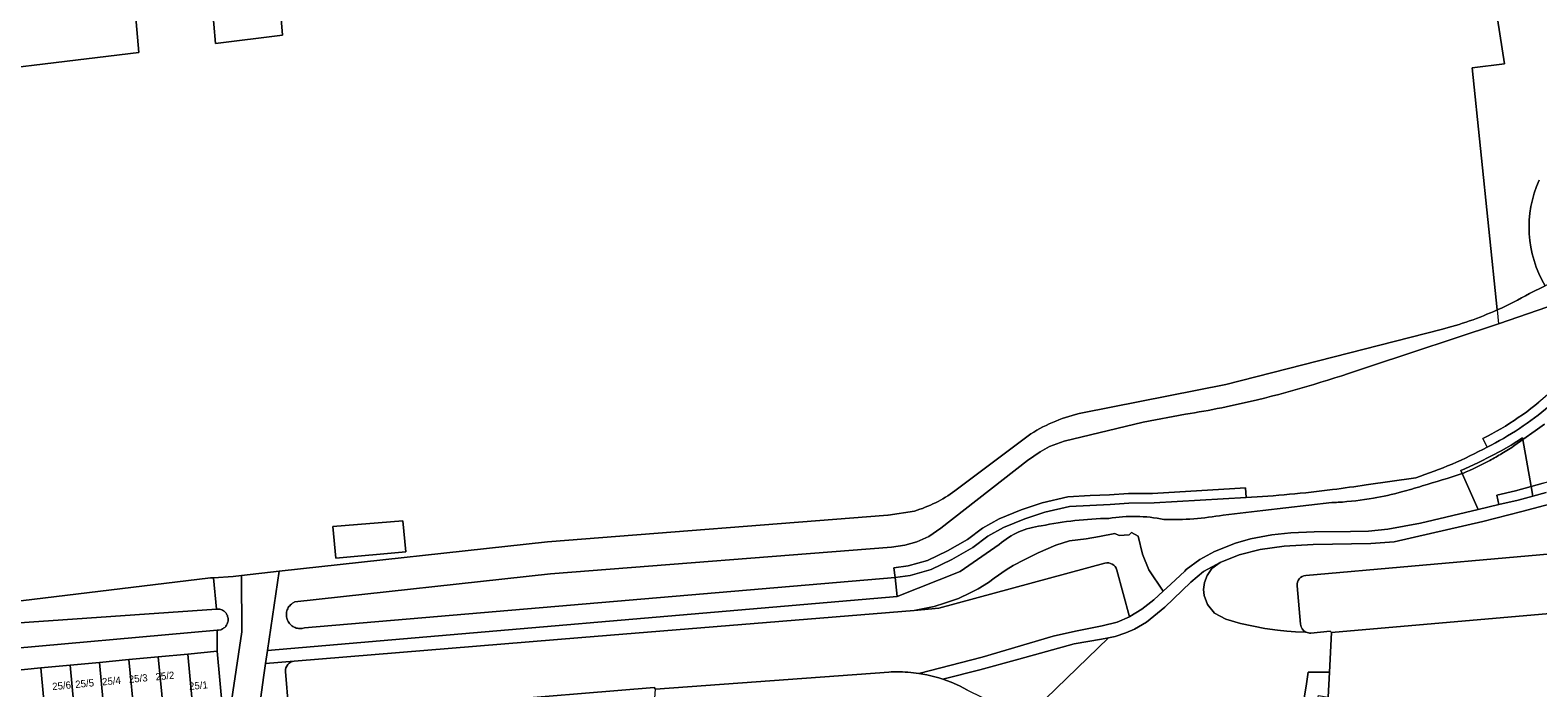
# Model space of a CAD drawing. Header units: metres. Extents: x 151448 to 154749, y 463108 to 465296.
# Tile 104 of 256: x 152706 to 152862, y 463931 to 463999. Entities that reach past the tile are written whole.
import ezdxf
from ezdxf.enums import TextEntityAlignment as Align

# ---------------------------------------------------------------- set-up
doc = ezdxf.new("R2010")
doc.units = ezdxf.units.M
for name, color, linetype, lineweight in [('B-PV-GR-BEPLANTING_CULTUUR_BOSPLANTSOEN-GV', 253, 'Continuous', 9), ('B-PV-IE-TERREINAFSCHEIDING_KUNSTMATIG_HEKWERK-G', 253, 'Continuous', 9), ('B-PV-OG-BEBOUWING-GV', 1, 'Continuous', 9), ('B-PV-OG-BEBOUWING-T18', 2, 'Continuous', 9), ('B-PV-OG-TERREIN_BEGROEID-GV', 253, 'Continuous', 9), ('B-PV-OG-TERREIN_ERF-GV', 253, 'Continuous', 9), ('B-PV-OG-TERREIN_OEVER-GV', 253, 'Continuous', 9), ('B-PV-OG-WATER_MEER-GV', 253, 'Continuous', 9), ('B-PV-VH-GESLOTENVERHARDING_BETON-GV', 253, 'Continuous', 9), ('B-PV-VH-HALFVERHARDING_GRIND-GV', 253, 'Continuous', 9), ('B-PV-VH-OPENVERHARDING_BETONELEMENT-GV', 253, 'Continuous', 9), ('B-PV-VH-OPENVERHARDING_BETONSTRAATSTEEN-GV', 253, 'Continuous', 9), ('B-PV-VH-OPENVERHARDING_TEGEL-GV', 253, 'Continuous', 9)]:
    doc.layers.add(name, color=color, linetype=linetype, lineweight=lineweight)
doc.styles.add('Drong', font='txt', dxfattribs={"height": 1.8})

msp = doc.modelspace()

# ---------------------------------------------------------------- linework, layer by layer
at = {"layer": 'B-PV-GR-BEPLANTING_CULTUUR_BOSPLANTSOEN-GV', "flags": 128}
for points in [[(152858.665, 464038.719), (152858.724, 464038.038), (152858.763, 464037.595), (152858.877, 464036.294), (152859.395, 464031.32), (152859.65, 464028.865), (152859.766, 464027.758), (152861.904, 464005.896), (152861.916, 464005.807), (152862.085, 464004.666), (152857.415, 464004.129), (152858.016, 464000), (152858.753, 463995.331), (152855.417, 463994.935), (152857.999, 463969.805)], [(152694.278, 463993.746), (152717.129, 463996.506), (152716.804, 464000.496), (152724.753, 464001.456), (152725.078, 463997.466), (152732.032, 463998.306), (152731.139, 464009.278), (152764.969, 464013.364), (152764.37, 464018.328), (152788.969, 464022.814), (152859.395, 464031.32), (152858.877, 464036.294), (152858.764, 464036.291), (152833.504, 464032.93), (152808.896, 464029.118), (152784.26, 464024.732), (152776.705, 464023.011), (152762.437, 464020.409), (152755.079, 464018.673), (152747.815, 464016.97), (152739.451, 464014.949), (152728.357, 464011.681), (152712.695, 464007.837), (152701.983, 464004.601)], [(152861.352, 463971.516), (152862.968, 463972.305)], [(152871.031, 463945.145), (152838.157, 463942.263)], [(152840.817, 463936.323), (152864.258, 463938.378), (152866, 463938.296), (152867.727, 463938.046), (152869.421, 463937.63), (152871.067, 463937.053), (152872.818, 463936.213), (152872.75, 463936.995), (152872.115, 463944.237)], [(152817.325, 463943.524), (152800.1, 463938.849), (152797.526, 463938.637), (152763.097, 463935.808), (152733.269, 463933.357)], [(152798.023, 463932.097), (152804.595, 463933.792), (152811.953, 463935.957), (152814.259, 463936.475), (152817.043, 463937.043), (152818.591, 463937.414), (152819.868, 463937.971), (152818.552, 463942.821)], [(152837.248, 463941.18), (152837.598, 463937.195)], [(152838.681, 463936.286), (152840.674, 463936.461), (152840.817, 463936.323)], [(152733.269, 463933.357), (152730.283, 463933.112), (152730.073, 463931.676)], [(152730.073, 463931.676), (152729.678, 463928.883), (152729.763, 463927.22), (152733.886, 463923.078), (152738.904, 463920.703), (152739.352, 463921.666), (152739.765, 463922.414), (152740.596, 463923.644), (152741.285, 463924.473), (152742.105, 463925.303), (152742.701, 463925.815), (152732.747, 463924.997), (152732.542, 463927.488), (152733.741, 463927.587)], [(152732.357, 463932.28), (152732.662, 463928.503)], [(152732.662, 463928.503), (152732.357, 463932.28)], [(152733.741, 463927.587), (152770.579, 463930.615), (152770.584, 463930.615), (152770.724, 463930.475), (152794.911, 463932.228), (152795.148, 463932.241), (152795.385, 463932.25), (152795.622, 463932.256), (152795.86, 463932.258), (152796.097, 463932.256), (152796.334, 463932.25), (152796.617, 463932.238), (152796.899, 463932.221), (152797.181, 463932.198), (152797.462, 463932.17), (152797.743, 463932.136), (152798.023, 463932.097)]]:
    msp.add_lwpolyline(points, dxfattribs=at)
at = {"layer": 'B-PV-GR-BEPLANTING_CULTUUR_BOSPLANTSOEN-GV'}
for points in [[(152862.968, 463972.305, -0.2427505), (152862.342, 463983.271)], [(152857.999, 463969.805, 0.0257688), (152861.352, 463971.516)], [(152818.552, 463942.821, 0.4146124), (152817.325, 463943.524)], [(152838.157, 463942.263, 0.4146521), (152837.248, 463941.18)], [(152837.598, 463937.195, 0.2680306), (152838.169, 463936.377)], [(152838.169, 463936.377, 0.1346769), (152838.681, 463936.286)], [(152733.269, 463933.357, 0.4136411), (152732.357, 463932.28)], [(152732.357, 463932.28, -0.4136411), (152733.269, 463933.357)]]:
    msp.add_lwpolyline(points, format="xyb", dxfattribs=at)
at = {"layer": 'B-PV-IE-TERREINAFSCHEIDING_KUNSTMATIG_HEKWERK-G', "flags": 128}
for points in [[(152858.016, 464000), (152858.753, 463995.331)], [(152858.753, 463995.331), (152855.417, 463994.935)], [(152855.417, 463994.935), (152857.999, 463969.805)], [(152857.999, 463969.805), (152858.146, 463968.374)]]:
    msp.add_lwpolyline(points, dxfattribs=at)
at = {"layer": 'B-PV-OG-BEBOUWING-GV', "flags": 128}
for points in [[(152737.264, 463947.33), (152737.56, 463944.06), (152744.817, 463944.694), (152744.507, 463947.924)], [(152722.779, 463928.103), (152725.814, 463928.39), (152725.263, 463934.385), (152722.213, 463934.097)], [(152704.469, 463926.374), (152707.54, 463926.664), (152706.974, 463932.658), (152703.926, 463932.37)], [(152710.588, 463926.952), (152710.022, 463932.946), (152706.974, 463932.658), (152707.54, 463926.664)], [(152713.636, 463927.24), (152713.07, 463933.233), (152710.022, 463932.946), (152710.588, 463926.952)], [(152713.636, 463927.24), (152716.683, 463927.528), (152716.117, 463933.521), (152713.07, 463933.233)], [(152719.731, 463927.816), (152719.165, 463933.809), (152716.117, 463933.521), (152716.683, 463927.528)], [(152722.779, 463928.103), (152722.213, 463934.097), (152719.165, 463933.809), (152719.731, 463927.816)]]:
    msp.add_lwpolyline(points, close=True, dxfattribs=at)
at = {"layer": 'B-PV-OG-TERREIN_BEGROEID-GV'}
for points in [[(152862.342, 463983.271, 0.2427505), (152862.968, 463972.305)], [(152857.232, 463954.189, 0.0118411), (152858.496, 463954.912)], [(152858.496, 463954.912, -0.0118411), (152857.232, 463954.189)], [(152858.496, 463954.912, 0.0131194), (152859.84, 463955.771)], [(152859.84, 463955.771, -0.0131194), (152858.496, 463954.912)], [(152854.426, 463952.852, 0.0253264), (152857.232, 463954.189)], [(152857.232, 463954.189, -0.0253264), (152854.426, 463952.852)], [(152850.232, 463951.539, -0.0039171), (152848.074, 463950.923)], [(152854.37, 463952.834, -0.0082895), (152850.232, 463951.539)], [(152841.494, 463949.847, -0.0049967), (152840.854, 463949.814)], [(152845.165, 463950.277, -0.0284189), (152841.494, 463949.847)], [(152848.074, 463950.923, -0.0227132), (152845.165, 463950.277)], [(152823.435, 463948.07, 0.0920741), (152817.734, 463948.175)], [(152829.597, 463948.528, -0.0544681), (152823.435, 463948.07)], [(152810.721, 463947.405, 0.1501955), (152806.354, 463945.483)], [(152817.734, 463948.175, 0.0470983), (152810.721, 463947.405)], [(152817.325, 463943.524, -0.4146124), (152818.552, 463942.821)], [(152837.248, 463941.18, -0.4146521), (152838.157, 463942.263)], [(152838.169, 463936.377, -0.2680306), (152837.598, 463937.195)], [(152838.681, 463936.286, -0.1346769), (152838.169, 463936.377)]]:
    msp.add_lwpolyline(points, format="xyb", dxfattribs=at)
at = {"layer": 'B-PV-OG-TERREIN_BEGROEID-GV', "flags": 128}
for points in [[(152862.915, 463957.951), (152861.942, 463957.261), (152860.656, 463956.349), (152861.512, 463951.478), (152862.777, 463951.819), (152864.771, 463952.471), (152866.464, 463953.119), (152867.916, 463953.862), (152869.241, 463954.67), (152870.395, 463955.38), (152871.973, 463956.747), (152873.747, 463958.353), (152875.21, 463959.72), (152875.618, 463960.278), (152875.853, 463960.713), (152875.896, 463960.975), (152875.787, 463961.309), (152875.603, 463961.671), (152873.667, 463963.848), (152873.521, 463963.724), (152872.492, 463964.826)], [(152859.84, 463955.771), (152860.656, 463956.349), (152860.625, 463956.523), (152859.442, 463955.784), (152858.409, 463955.2), (152857.414, 463954.683), (152856.063, 463953.983), (152854.651, 463953.311), (152854.237, 463953.137), (152854.37, 463952.834), (152854.426, 463952.852)], [(152854.426, 463952.852), (152854.37, 463952.834), (152856.015, 463949.097), (152858.154, 463949.603), (152857.958, 463950.581), (152859.91, 463951.045), (152861.512, 463951.478), (152860.656, 463956.349), (152859.84, 463955.771)], [(152806.354, 463945.483), (152802.298, 463942.653), (152795.779, 463940.063), (152730.483, 463934.48), (152730.283, 463933.112), (152733.269, 463933.357), (152763.097, 463935.808), (152797.526, 463938.637), (152799.608, 463939.047), (152800.678, 463939.365), (152802.139, 463939.876), (152803.342, 463940.439), (152804.193, 463940.867), (152805.251, 463941.519), (152805.836, 463941.961), (152807.072, 463942.856), (152807.798, 463943.294), (152808.952, 463943.893), (152810.405, 463944.607), (152812.232, 463945.405), (152813.665, 463945.835), (152815.37, 463946.069), (152816.774, 463946.285), (152818.334, 463946.613), (152818.802, 463946.404), (152819.847, 463946.47), (152820.076, 463946.706), (152820.759, 463946.349), (152821.235, 463944.457), (152821.888, 463942.851), (152823.373, 463940.635), (152824.152, 463941.354), (152825.597, 463942.715), (152825.749, 463942.858), (152827.181, 463943.895), (152828.678, 463944.741), (152830.867, 463945.624), (152832.424, 463946.071), (152834.629, 463946.465), (152836.596, 463946.694), (152839.034, 463946.789), (152842.774, 463946.829), (152842.785, 463946.829), (152844.663, 463946.849), (152846.675, 463947.064), (152850.031, 463947.681), (152856.015, 463949.097), (152854.37, 463952.834)], [(152862.777, 463951.819), (152861.512, 463951.478), (152861.686, 463950.489), (152863.063, 463950.86)], [(152864.067, 463949.833), (152860.564, 463948.886), (152856.494, 463947.852), (152847.311, 463945.76), (152844.882, 463945.584), (152838.926, 463945.455), (152835.9, 463945.298), (152833.415, 463944.945), (152831.253, 463944.41), (152829.258, 463943.614), (152828.411, 463942.964), (152827.914, 463942.256), (152827.641, 463941.514), (152827.558, 463940.783), (152827.619, 463940.168), (152827.962, 463939.235), (152828.691, 463938.351), (152829.873, 463937.72), (152831.39, 463937.28), (152833.897, 463936.749), (152835.212, 463936.565), (152836.186, 463936.468), (152837.093, 463936.409), (152838.169, 463936.377)], [(152840.854, 463949.814), (152833.68, 463948.995), (152829.597, 463948.528)], [(152818.552, 463942.821), (152819.868, 463937.971), (152819.896, 463937.983), (152821.15, 463938.745), (152822.387, 463939.726), (152823.373, 463940.635), (152821.888, 463942.851), (152821.235, 463944.457), (152820.759, 463946.349), (152820.076, 463946.706), (152819.847, 463946.47), (152818.802, 463946.404), (152818.334, 463946.613), (152816.774, 463946.285), (152815.37, 463946.069), (152813.665, 463945.835), (152812.232, 463945.405), (152810.405, 463944.607), (152808.952, 463943.893), (152807.798, 463943.294), (152807.072, 463942.856), (152805.836, 463941.961), (152805.251, 463941.519), (152804.193, 463940.867), (152803.342, 463940.439), (152802.139, 463939.876), (152800.678, 463939.365), (152799.608, 463939.047), (152797.526, 463938.637)], [(152838.157, 463942.263), (152871.031, 463945.145)], [(152838.169, 463936.377), (152837.093, 463936.409), (152836.186, 463936.468), (152835.212, 463936.565), (152833.897, 463936.749), (152831.39, 463937.28), (152829.873, 463937.72), (152828.691, 463938.351), (152827.962, 463939.235), (152827.619, 463940.168), (152827.558, 463940.783), (152827.641, 463941.514), (152827.914, 463942.256), (152828.411, 463942.964), (152829.258, 463943.614), (152828, 463942.921), (152827.54, 463942.668), (152826.226, 463941.558), (152823.543, 463938.97), (152821.646, 463937.425), (152820.39, 463936.674), (152819.504, 463936.303), (152818.384, 463935.925), (152817.683, 463935.785), (152809.026, 463927.39)], [(152726.295, 463926.21), (152727.818, 463936.41), (152727.779, 463942.256), (152726.928, 463942.162), (152724.873, 463942.026), (152725.182, 463938.771), (152725.467, 463938.766), (152725.56, 463938.747), (152725.652, 463938.721), (152725.741, 463938.687), (152725.826, 463938.646), (152725.908, 463938.597), (152725.985, 463938.541), (152726.057, 463938.479), (152726.124, 463938.411), (152726.184, 463938.337), (152726.238, 463938.259), (152726.284, 463938.176), (152726.324, 463938.089), (152726.356, 463937.999), (152726.38, 463937.907), (152726.395, 463937.813), (152726.403, 463937.719), (152726.402, 463937.623), (152726.394, 463937.529), (152726.377, 463937.435), (152726.352, 463937.343), (152726.319, 463937.254), (152726.279, 463937.168), (152726.231, 463937.085), (152726.176, 463937.007), (152726.115, 463936.934), (152726.048, 463936.867), (152725.975, 463936.806), (152725.897, 463936.751), (152725.815, 463936.703), (152725.729, 463936.663), (152725.639, 463936.63), (152725.389, 463936.589), (152725.264, 463936.578), (152725.263, 463934.385), (152725.814, 463928.39)], [(152797.526, 463938.637), (152800.1, 463938.849), (152817.325, 463943.524)], [(152837.598, 463937.195), (152837.248, 463941.18)], [(152835.273, 463913.936), (152836.04, 463917.863), (152836.031, 463918.057), (152838.192, 463930.772), (152838.41, 463932.23), (152840.614, 463932.216), (152840.817, 463936.323), (152840.674, 463936.461), (152838.681, 463936.286)]]:
    msp.add_lwpolyline(points, dxfattribs=at)
for points in [[(152857.958, 463950.581), (152858.154, 463949.603), (152860.156, 463950.076), (152861.686, 463950.489), (152861.512, 463951.478), (152859.91, 463951.045)], [(152808.391, 463933.583), (152804.346, 463932.465), (152800.654, 463931.525), (152800.512, 463931.489), (152801.387, 463931.175), (152802.237, 463930.799), (152803.057, 463930.361), (152806.055, 463928.913), (152807.687, 463928.076), (152809.026, 463927.39), (152817.683, 463935.785), (152816.982, 463935.645), (152814.127, 463935.168)], [(152770.579, 463930.615), (152733.741, 463927.587), (152732.542, 463927.488), (152732.747, 463924.997), (152742.701, 463925.815), (152744.034, 463925.925), (152767.654, 463927.866), (152770.543, 463928.104), (152770.724, 463930.475), (152770.584, 463930.615)]]:
    msp.add_lwpolyline(points, close=True, dxfattribs=at)
at = {"layer": 'B-PV-OG-TERREIN_ERF-GV', "flags": 128}
for points in [[(152857.999, 463969.805), (152855.417, 463994.935), (152858.753, 463995.331), (152858.016, 464000), (152857.415, 464004.129), (152862.085, 464004.666), (152861.916, 464005.807), (152861.904, 464005.896), (152859.766, 464027.758), (152859.65, 464028.865), (152859.395, 464031.32), (152788.969, 464022.814), (152764.37, 464018.328), (152764.969, 464013.364), (152731.139, 464009.278), (152732.032, 463998.306), (152725.078, 463997.466), (152724.753, 464001.456), (152716.804, 464000.496), (152717.129, 463996.506), (152694.278, 463993.746)], [(152814.994, 463959.129), (152829.843, 463962.054), (152852.186, 463967.773)], [(152801.743, 463951.027), (152809.639, 463956.944)], [(152700.312, 463939.075), (152724.582, 463942.006), (152724.873, 463942.026), (152726.928, 463942.162), (152727.779, 463942.256), (152731.686, 463942.685), (152759.518, 463945.74), (152794.807, 463948.514), (152794.836, 463948.516), (152797.588, 463948.942)]]:
    msp.add_lwpolyline(points, dxfattribs=at)
at = {"layer": 'B-PV-OG-TERREIN_ERF-GV'}
for points in [[(152852.186, 463967.773, 0.0420664), (152857.999, 463969.805)], [(152809.639, 463956.944, -0.0897401), (152814.994, 463959.129)], [(152797.588, 463948.942, 0.0872519), (152801.743, 463951.027)]]:
    msp.add_lwpolyline(points, format="xyb", dxfattribs=at)
at = {"layer": 'B-PV-OG-TERREIN_ERF-GV', "flags": 128}
msp.add_lwpolyline([(152737.264, 463947.33), (152744.507, 463947.924), (152744.817, 463944.694), (152737.56, 463944.06)], close=True, dxfattribs=at)
at = {"layer": 'B-PV-OG-TERREIN_OEVER-GV', "flags": 128}
for points in [[(152867.046, 463972.128), (152868.62, 463973.238), (152867.061, 463974.874), (152865.923, 463973.855), (152865.656, 463973.617), (152862.968, 463972.305), (152861.352, 463971.516)], [(152844.743, 463963.954), (152858.146, 463968.374), (152863.238, 463970.118)], [(152852.186, 463967.773), (152829.843, 463962.054), (152814.994, 463959.129)], [(152795.557, 463942.052), (152734.326, 463936.816), (152734.084, 463936.759), (152733.96, 463936.747), (152733.836, 463936.745), (152733.712, 463936.754), (152733.589, 463936.774), (152733.468, 463936.804), (152733.35, 463936.845), (152733.237, 463936.896), (152733.128, 463936.956), (152733.025, 463937.025), (152732.928, 463937.103), (152732.838, 463937.19), (152732.756, 463937.283), (152732.683, 463937.384), (152732.618, 463937.49), (152732.563, 463937.602), (152732.518, 463937.718), (152732.483, 463937.837), (152732.458, 463937.959), (152732.444, 463938.083), (152732.441, 463938.207), (152732.448, 463938.331), (152732.467, 463938.454), (152732.495, 463938.575), (152732.535, 463938.693), (152732.584, 463938.808), (152732.643, 463938.917), (152732.711, 463939.021), (152732.788, 463939.119), (152732.873, 463939.21), (152732.966, 463939.293), (152733.065, 463939.368), (152733.322, 463939.508), (152759.821, 463942.417), (152795.185, 463945.197), (152795.206, 463945.2), (152796.566, 463945.409), (152797.811, 463945.738), (152799.053, 463946.298), (152800.292, 463947.153), (152809.284, 463954.199), (152810.599, 463955.083), (152811.583, 463955.651), (152813.083, 463956.199), (152821.272, 463958.158), (152825.689, 463958.983)], [(152854.37, 463952.834), (152854.237, 463953.137), (152854.651, 463953.311), (152856.063, 463953.983), (152857.414, 463954.683), (152858.409, 463955.2), (152859.442, 463955.784), (152860.625, 463956.523), (152860.656, 463956.349), (152861.942, 463957.261), (152862.915, 463957.951)], [(152809.639, 463956.944), (152801.743, 463951.027)], [(152849.552, 463952.402), (152844.427, 463951.661)], [(152831.975, 463950.34), (152822.416, 463949.775), (152819.807, 463949.755), (152817.868, 463949.613), (152813.639, 463949.413), (152811.087, 463948.818), (152809.002, 463948.142), (152806.81, 463947.241), (152805.188, 463946.323), (152803.615, 463945.158), (152801.465, 463943.926), (152799.291, 463942.882), (152797.12, 463942.265), (152795.557, 463942.052), (152795.779, 463940.063), (152802.298, 463942.653), (152806.354, 463945.483)], [(152797.588, 463948.942), (152794.836, 463948.516), (152794.807, 463948.514), (152759.518, 463945.74), (152731.686, 463942.685), (152730.483, 463934.48), (152795.779, 463940.063), (152795.557, 463942.052)], [(152829.597, 463948.528), (152833.68, 463948.995), (152840.854, 463949.814)]]:
    msp.add_lwpolyline(points, dxfattribs=at)
at = {"layer": 'B-PV-OG-TERREIN_OEVER-GV'}
for points in [[(152861.352, 463971.516, -0.0257688), (152857.999, 463969.805)], [(152857.999, 463969.805, -0.0420664), (152852.186, 463967.773)], [(152833.141, 463960.484, 0.0248201), (152844.743, 463963.954)], [(152825.689, 463958.983, 0.0199943), (152833.141, 463960.484)], [(152863.382, 463959.817, -0.061276), (152856.954, 463955.571)], [(152814.994, 463959.129, 0.0897401), (152809.639, 463956.944)], [(152856.954, 463955.571, -0.0452863), (152849.552, 463952.402)], [(152844.427, 463951.661, -0.0065743), (152840.934, 463951.166)], [(152848.074, 463950.923, 0.0039171), (152850.232, 463951.539)], [(152850.232, 463951.539, 0.0082895), (152854.37, 463952.834)], [(152801.743, 463951.027, -0.0872519), (152797.588, 463948.942)], [(152840.934, 463951.166, -0.017419), (152831.975, 463950.34)], [(152840.854, 463949.814, 0.0049967), (152841.494, 463949.847)], [(152841.494, 463949.847, 0.0284189), (152845.165, 463950.277)], [(152845.165, 463950.277, 0.0227132), (152848.074, 463950.923)], [(152817.734, 463948.175, -0.0920741), (152823.435, 463948.07)], [(152823.435, 463948.07, 0.0544681), (152829.597, 463948.528)], [(152806.354, 463945.483, -0.1501955), (152810.721, 463947.405)], [(152810.721, 463947.405, -0.0470983), (152817.734, 463948.175)]]:
    msp.add_lwpolyline(points, format="xyb", dxfattribs=at)
at = {"layer": 'B-PV-OG-TERREIN_OEVER-GV', "flags": 128}
for points in [[(152725.182, 463938.771), (152724.873, 463942.026), (152724.582, 463942.006), (152700.312, 463939.075), (152700.761, 463937.076)], [(152713.07, 463933.233), (152716.117, 463933.521), (152719.165, 463933.809), (152722.213, 463934.097), (152725.263, 463934.385), (152725.264, 463936.578), (152701.35, 463934.45), (152701.858, 463932.188), (152703.926, 463932.37), (152706.974, 463932.658), (152710.022, 463932.946)]]:
    msp.add_lwpolyline(points, close=True, dxfattribs=at)
at = {"layer": 'B-PV-OG-WATER_MEER-GV', "flags": 128}
for points in [[(152863.238, 463970.118), (152858.146, 463968.374), (152844.743, 463963.954)], [(152870.405, 463967.063), (152871.114, 463967.769), (152870.431, 463968.5), (152867.691, 463965.773), (152863.728, 463961.449), (152862.733, 463960.578), (152862.324, 463960.235), (152861.908, 463959.899), (152861.487, 463959.57), (152861.061, 463959.249), (152860.628, 463958.936), (152860.19, 463958.63), (152859.747, 463958.331), (152859.299, 463958.041), (152858.846, 463957.758), (152858.388, 463957.484), (152857.925, 463957.217), (152857.457, 463956.959), (152856.985, 463956.709), (152856.509, 463956.467), (152856.954, 463955.571)], [(152856.954, 463955.571), (152856.509, 463956.467), (152856.985, 463956.709), (152857.457, 463956.959), (152857.925, 463957.217), (152858.388, 463957.484), (152858.846, 463957.758), (152859.299, 463958.041), (152859.747, 463958.331), (152860.19, 463958.63), (152860.628, 463958.936), (152861.061, 463959.249), (152861.487, 463959.57), (152861.908, 463959.899), (152862.324, 463960.235)], [(152825.689, 463958.983), (152821.272, 463958.158), (152813.083, 463956.199), (152811.583, 463955.651), (152810.599, 463955.083), (152809.284, 463954.199), (152800.292, 463947.153), (152799.053, 463946.298), (152797.811, 463945.738), (152796.566, 463945.409), (152795.206, 463945.2), (152795.185, 463945.197), (152759.821, 463942.417), (152733.322, 463939.508), (152733.065, 463939.368), (152732.966, 463939.293), (152732.873, 463939.21), (152732.788, 463939.119), (152732.711, 463939.021), (152732.643, 463938.917), (152732.584, 463938.808), (152732.535, 463938.693), (152732.495, 463938.575), (152732.467, 463938.454), (152732.448, 463938.331), (152732.441, 463938.207), (152732.444, 463938.083), (152732.458, 463937.959), (152732.483, 463937.837), (152732.518, 463937.718), (152732.563, 463937.602), (152732.618, 463937.49), (152732.683, 463937.384), (152732.756, 463937.283), (152732.838, 463937.19), (152732.928, 463937.103), (152733.025, 463937.025), (152733.128, 463936.956), (152733.237, 463936.896), (152733.35, 463936.845), (152733.468, 463936.804), (152733.589, 463936.774), (152733.712, 463936.754), (152733.836, 463936.745), (152733.96, 463936.747), (152734.084, 463936.759), (152734.326, 463936.816), (152795.557, 463942.052), (152795.422, 463943.043), (152796.916, 463943.247), (152798.937, 463943.821), (152800.992, 463944.808), (152803.067, 463945.997), (152804.64, 463947.162), (152806.372, 463948.142), (152808.653, 463949.08), (152810.824, 463949.784), (152813.493, 463950.406), (152815.801, 463950.536), (152817.813, 463950.611), (152819.773, 463950.755), (152822.263, 463950.767), (152830.794, 463951.272), (152831.916, 463951.338), (152831.975, 463950.34)], [(152844.427, 463951.661), (152849.552, 463952.402)], [(152701.35, 463934.45), (152725.264, 463936.578), (152725.389, 463936.589), (152725.639, 463936.63), (152725.729, 463936.663), (152725.815, 463936.703), (152725.897, 463936.751), (152725.975, 463936.806), (152726.048, 463936.867), (152726.115, 463936.934), (152726.176, 463937.007), (152726.231, 463937.085), (152726.279, 463937.168), (152726.319, 463937.254), (152726.352, 463937.343), (152726.377, 463937.435), (152726.394, 463937.529), (152726.402, 463937.623), (152726.403, 463937.719), (152726.395, 463937.813), (152726.38, 463937.907), (152726.356, 463937.999), (152726.324, 463938.089), (152726.284, 463938.176), (152726.238, 463938.259), (152726.184, 463938.337), (152726.124, 463938.411), (152726.057, 463938.479), (152725.985, 463938.541), (152725.908, 463938.597), (152725.826, 463938.646), (152725.741, 463938.687), (152725.652, 463938.721), (152725.56, 463938.747), (152725.467, 463938.766), (152725.182, 463938.771), (152700.761, 463937.076)]]:
    msp.add_lwpolyline(points, dxfattribs=at)
at = {"layer": 'B-PV-OG-WATER_MEER-GV'}
for points in [[(152844.743, 463963.954, -0.0248201), (152833.141, 463960.484)], [(152833.141, 463960.484, -0.0199943), (152825.689, 463958.983)], [(152856.954, 463955.571, 0.061276), (152863.382, 463959.817)], [(152849.552, 463952.402, 0.0452863), (152856.954, 463955.571)], [(152840.934, 463951.166, 0.0065743), (152844.427, 463951.661)], [(152831.975, 463950.34, 0.017419), (152840.934, 463951.166)]]:
    msp.add_lwpolyline(points, format="xyb", dxfattribs=at)
at = {"layer": 'B-PV-OG-WATER_MEER-GV', "flags": 128}
msp.add_lwpolyline([(152795.557, 463942.052), (152797.12, 463942.265), (152799.291, 463942.882), (152801.465, 463943.926), (152803.615, 463945.158), (152805.188, 463946.323), (152806.81, 463947.241), (152809.002, 463948.142), (152811.087, 463948.818), (152813.639, 463949.413), (152817.868, 463949.613), (152819.807, 463949.755), (152822.416, 463949.775), (152831.975, 463950.34), (152831.916, 463951.338), (152830.794, 463951.272), (152822.263, 463950.767), (152819.773, 463950.755), (152817.813, 463950.611), (152815.801, 463950.536), (152813.493, 463950.406), (152810.824, 463949.784), (152808.653, 463949.08), (152806.372, 463948.142), (152804.64, 463947.162), (152803.067, 463945.997), (152800.992, 463944.808), (152798.937, 463943.821), (152796.916, 463943.247), (152795.422, 463943.043)], close=True, dxfattribs=at)
at = {"layer": 'B-PV-VH-GESLOTENVERHARDING_BETON-GV', "flags": 128}
msp.add_lwpolyline([(152803.057, 463930.361), (152802.237, 463930.799), (152801.387, 463931.175), (152800.512, 463931.489), (152800.106, 463931.623), (152799.696, 463931.745), (152799.282, 463931.853), (152798.865, 463931.948), (152798.445, 463932.029), (152798.023, 463932.097), (152797.743, 463932.136), (152797.462, 463932.17), (152797.181, 463932.198), (152796.899, 463932.221), (152796.617, 463932.238), (152796.334, 463932.25), (152796.097, 463932.256), (152795.86, 463932.258), (152795.622, 463932.256), (152795.385, 463932.25), (152795.148, 463932.241), (152794.911, 463932.228), (152770.724, 463930.475)], dxfattribs=at)
at = {"layer": 'B-PV-VH-HALFVERHARDING_GRIND-GV', "flags": 128}
msp.add_lwpolyline([(152863.063, 463950.86), (152861.686, 463950.489), (152860.156, 463950.076), (152858.154, 463949.603), (152856.015, 463949.097), (152850.031, 463947.681), (152846.675, 463947.064), (152844.663, 463946.849), (152842.785, 463946.829), (152842.774, 463946.829), (152839.034, 463946.789), (152836.596, 463946.694), (152834.629, 463946.465), (152832.424, 463946.071), (152830.867, 463945.624), (152828.678, 463944.741), (152827.181, 463943.895), (152825.749, 463942.858), (152825.597, 463942.715), (152824.152, 463941.354), (152823.373, 463940.635), (152822.387, 463939.726), (152821.15, 463938.745), (152819.896, 463937.983), (152819.868, 463937.971), (152818.591, 463937.414), (152817.043, 463937.043), (152814.259, 463936.475), (152811.953, 463935.957), (152804.595, 463933.792), (152798.023, 463932.097), (152798.445, 463932.029), (152798.865, 463931.948), (152799.282, 463931.853), (152799.696, 463931.745), (152800.106, 463931.623), (152800.512, 463931.489), (152800.654, 463931.525), (152804.346, 463932.465), (152808.391, 463933.583), (152814.127, 463935.168), (152816.982, 463935.645), (152817.683, 463935.785), (152818.384, 463935.925), (152819.504, 463936.303), (152820.39, 463936.674), (152821.646, 463937.425), (152823.543, 463938.97), (152826.226, 463941.558), (152827.54, 463942.668), (152828, 463942.921), (152829.258, 463943.614), (152831.253, 463944.41), (152833.415, 463944.945), (152835.9, 463945.298), (152838.926, 463945.455), (152844.882, 463945.584), (152847.311, 463945.76), (152856.494, 463947.852), (152860.564, 463948.886), (152864.067, 463949.833)], dxfattribs=at)
at = {"layer": 'B-PV-VH-OPENVERHARDING_BETONELEMENT-GV', "flags": 128}
msp.add_lwpolyline([(152871.629, 463933.191), (152873.003, 463936.124), (152872.818, 463936.213), (152871.067, 463937.053), (152869.421, 463937.63), (152867.727, 463938.046), (152866, 463938.296), (152864.258, 463938.378), (152840.817, 463936.323), (152840.614, 463932.216), (152840.485, 463929.633), (152852.417, 463927.428), (152864.024, 463925.283), (152864.843, 463927.539)], dxfattribs=at)
at = {"layer": 'B-PV-VH-OPENVERHARDING_BETONSTRAATSTEEN-GV', "flags": 128}
msp.add_lwpolyline([(152730.483, 463934.48), (152731.686, 463942.685), (152727.779, 463942.256), (152727.818, 463936.41), (152726.295, 463926.21), (152728.179, 463925.684), (152729.339, 463925.169), (152729.881, 463924.92), (152729.763, 463927.22), (152729.678, 463928.883), (152730.073, 463931.676), (152730.283, 463933.112)], close=True, dxfattribs=at)
at = {"layer": 'B-PV-VH-OPENVERHARDING_TEGEL-GV', "flags": 128}
msp.add_lwpolyline([(152837.222, 463917.626), (152839.481, 463929.818), (152840.485, 463929.633), (152840.614, 463932.216), (152838.41, 463932.23), (152838.192, 463930.772), (152836.031, 463918.057), (152836.04, 463917.863)], close=True, dxfattribs=at)

# ---------------------------------------------------------------- texts
at = {"layer": 'B-PV-OG-BEBOUWING-T18', "style": 'Drong'}
for s, rotation, p in [('25/6', 5.4, (152709.134, 463930.832)), ('25/5', 5.4, (152711.52, 463931.058)), ('25/4', 5.4, (152714.303, 463931.321)), ('25/3', 5.4, (152717.075, 463931.583)), ('25/2', 5.4, (152719.848, 463931.845)), ('25/1', 5.3, (152723.32, 463930.85))]:
    msp.add_text(s, height=0.75, rotation=rotation, dxfattribs=at).set_placement(p, align=Align.MIDDLE)

doc.saveas('drawing.dxf')
